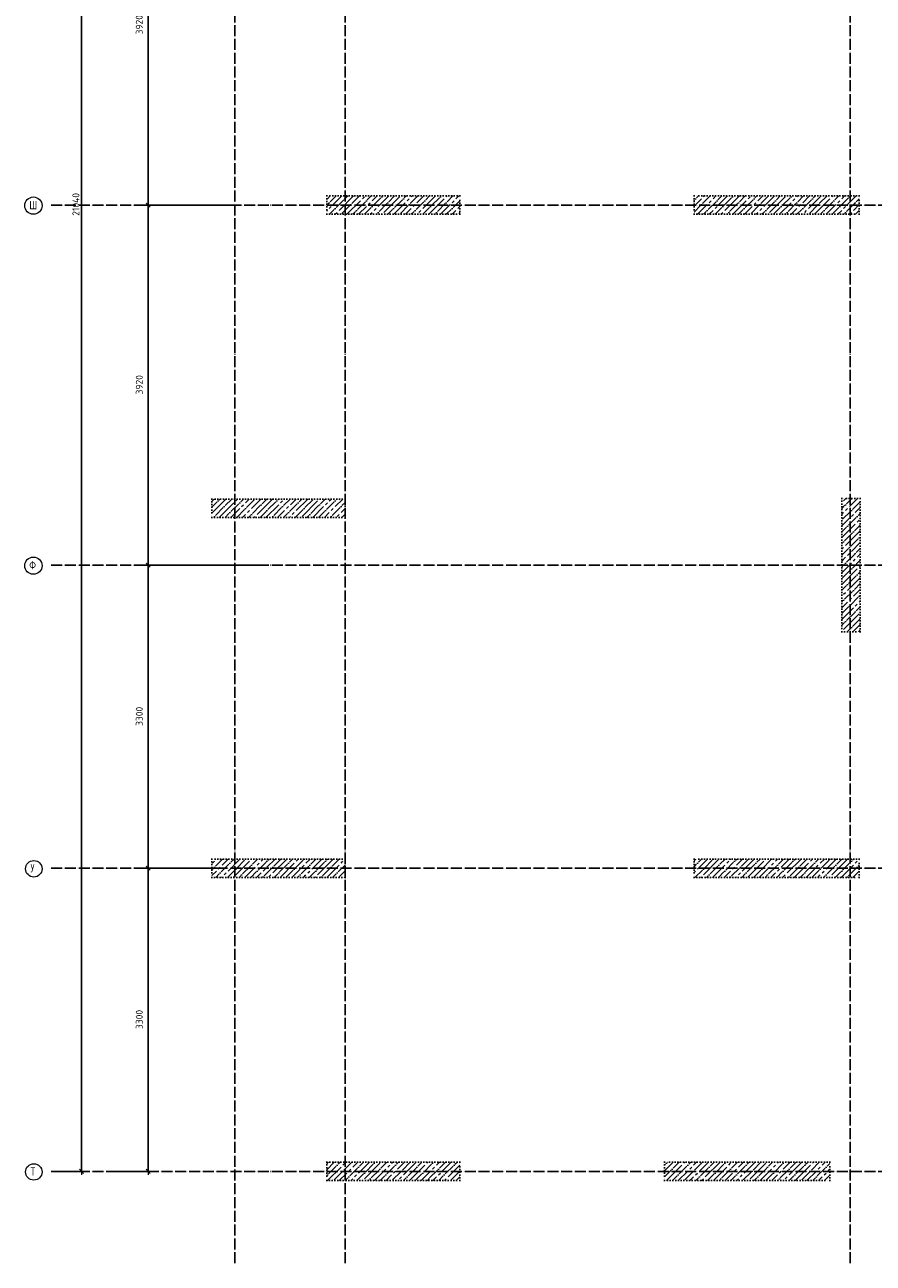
# Model space of a CAD drawing. Header units: millimetres. Extents: x -2287 to 75872, y 45740 to 74858.
# Tile 1 of 24: x -2287 to 6952, y 45740 to 59223. Entities that reach past the tile are written whole.
import ezdxf

# ---------------------------------------------------------------- set-up
doc = ezdxf.new("R2010")
doc.units = ezdxf.units.MM
doc.header["$PDMODE"] = 65
for name, pattern in [('______11', [150, 120, -15, 0, -15]), ('______3', [150, 120, -30]), ('______5', [330, 240, -30, 30, -30]), ('______9', [30, 0, -30])]:
    doc.linetypes.add(name, pattern=pattern)
for name, color, linetype, lineweight in [('Балка_ общее', 7, '______3', 13), ('Колонна (1)', 7, 'Continuous', 35), ('Колонна (2)', 7, 'Continuous', 35)]:
    doc.layers.add(name, color=color, linetype=linetype, lineweight=lineweight)
doc.layers.add('Осевая линия_ общее', color=7, linetype='______5', lineweight=13, true_color=0xa0a0a0)
doc.styles.add('ISOCPEUR', font='ISOCPEUR')
doc.dimstyles.new('DIMSTYLE_3', dxfattribs={"dimtxt": 75, "dimasz": 75, "dimexe": 0, "dimexo": 0, "dimgap": 37.5, "dimtad": 2, "dimdec": 0, "dimrnd": 5, "dimzin": 12, "dimdsep": 46, "dimtxsty": 'ISOCPEUR', "dimblk1": 'ALL_ML_STRICH', "dimblk2": 'ALL_ML_STRICH', "dimsah": 1, "dimcen": 0, "dimclrd": 7, "dimclre": 256, "dimclrt": 7, "dimadec": 0, "dimazin": 0, "dimtfac": 1, "dimtdec": 0, "dimtix": 1, "dimtmove": 2, "dimatfit": 3, "dimfxl": 0, "dimtzin": 0, "dimlwd": 0, "dimlwe": -3, "dimarcsym": 0})
pattern_1 = [(45, (0, 0), (-63.63961, 63.63961), [120, -15, 0, -15]), (45, (-31.82, 31.82), (-63.63961, 63.63961), [240, -30, 30, -30])]

# ---------------------------------------------------------------- blocks, each defined once
blk = doc.blocks.new('ALL_ML_STRICH')
at = {"color": 0, "linetype": 'ByBlock', "lineweight": -2}
for p, q in [((-1, 0), (0.5, 0)), ((-0.3, -0.3), (0.3, 0.3)), ((0, -0.5), (0, 0.5))]:
    blk.add_line(p, q, dxfattribs=at)
blk = doc.blocks.new('*D17')
at = {"layer": 'DEFPOINTS', "color": 7, "linetype": 'Continuous', "lineweight": 13, "transparency": 33554687}
for p in [(-1306, 67780), (-1920, 46740), (-1669, 46740)]:
    blk.add_point(p, dxfattribs=at)
at = {"layer": 'Балка_ общее', "color": 251, "linetype": 'Continuous', "lineweight": -2, "true_color": 0x656565, "transparency": 33554687}
for p, q in [((-1316, 67780), (-1669, 67780)), ((-1910, 46740), (-1669, 46740))]:
    blk.add_line(p, q, dxfattribs=at)
at = {"layer": 'Балка_ общее', "color": 7, "linetype": 'Continuous', "lineweight": -2, "transparency": 33554687}
blk.add_line((-1669, 46740), (-1669, 67780), dxfattribs=at)
at = {"layer": 'Балка_ общее', "color": 7, "linetype": 'Continuous', "lineweight": 13, "transparency": 33554687, "xscale": 75, "yscale": 75, "zscale": 75}
for p, rotation in [((-1669, 67780), 90), ((-1669, 46740), 270)]:
    blk.add_blockref('ALL_ML_STRICH', p, dxfattribs=dict(at, rotation=rotation))
at = {"layer": 'Балка_ общее', "color": 7, "linetype": 'Continuous', "lineweight": 13, "transparency": 33554687, "insert": (-1731, 57268), "char_height": 75, "width": 375, "attachment_point": 5, "rotation": 90, "style": 'ISOCPEUR'}
blk.add_mtext('\\A1;{21040}', dxfattribs=at)
blk = doc.blocks.new('*D18')
at = {"layer": 'DEFPOINTS', "color": 7, "linetype": 'Continuous', "lineweight": 13, "transparency": 33554687}
for p in [(-158, 50040), (-1350, 46740), (-943, 46740)]:
    blk.add_point(p, dxfattribs=at)
at = {"layer": 'Балка_ общее', "color": 251, "linetype": 'Continuous', "lineweight": -2, "true_color": 0x656565, "transparency": 33554687}
for p, q in [((-168, 50040), (-943, 50040)), ((-1340, 46740), (-943, 46740))]:
    blk.add_line(p, q, dxfattribs=at)
at = {"layer": 'Балка_ общее', "color": 7, "linetype": 'Continuous', "lineweight": -2, "transparency": 33554687}
blk.add_line((-943, 46740), (-943, 50040), dxfattribs=at)
at = {"layer": 'Балка_ общее', "color": 7, "linetype": 'Continuous', "lineweight": 13, "transparency": 33554687, "xscale": 75, "yscale": 75, "zscale": 75}
for p, rotation in [((-943, 50040), 90), ((-943, 46740), 270)]:
    blk.add_blockref('ALL_ML_STRICH', p, dxfattribs=dict(at, rotation=rotation))
at = {"layer": 'Балка_ общее', "color": 7, "linetype": 'Continuous', "lineweight": 13, "transparency": 33554687, "insert": (-1041, 48394), "char_height": 75, "width": 300, "attachment_point": 5, "rotation": 90, "style": 'ISOCPEUR'}
blk.add_mtext('\\A1;{3300}', dxfattribs=at)
blk = doc.blocks.new('*D19')
at = {"layer": 'DEFPOINTS', "color": 7, "linetype": 'Continuous', "lineweight": 13, "transparency": 33554687}
for p in [(266, 53340), (-943, 50040), (-158, 50040)]:
    blk.add_point(p, dxfattribs=at)
at = {"layer": 'Балка_ общее', "color": 251, "linetype": 'Continuous', "lineweight": -2, "true_color": 0x656565, "transparency": 33554687}
for p, q in [((256, 53340), (-943, 53340)), ((-168, 50040), (-943, 50040))]:
    blk.add_line(p, q, dxfattribs=at)
at = {"layer": 'Балка_ общее', "color": 7, "linetype": 'Continuous', "lineweight": -2, "transparency": 33554687}
blk.add_line((-943, 50040), (-943, 53340), dxfattribs=at)
at = {"layer": 'Балка_ общее', "color": 7, "linetype": 'Continuous', "lineweight": 13, "transparency": 33554687, "xscale": 75, "yscale": 75, "zscale": 75}
for p, rotation in [((-943, 53340), 90), ((-943, 50040), 270)]:
    blk.add_blockref('ALL_ML_STRICH', p, dxfattribs=dict(at, rotation=rotation))
at = {"layer": 'Балка_ общее', "color": 7, "linetype": 'Continuous', "lineweight": 13, "transparency": 33554687, "insert": (-1041, 51694), "char_height": 75, "width": 300, "attachment_point": 5, "rotation": 90, "style": 'ISOCPEUR'}
blk.add_mtext('\\A1;{3300}', dxfattribs=at)
blk = doc.blocks.new('*D20')
at = {"layer": 'DEFPOINTS', "color": 7, "linetype": 'Continuous', "lineweight": 13, "transparency": 33554687}
for p in [(44, 57260), (-943, 53340), (266, 53340)]:
    blk.add_point(p, dxfattribs=at)
at = {"layer": 'Балка_ общее', "color": 251, "linetype": 'Continuous', "lineweight": -2, "true_color": 0x656565, "transparency": 33554687}
for p, q in [((34, 57260), (-943, 57260)), ((256, 53340), (-943, 53340))]:
    blk.add_line(p, q, dxfattribs=at)
at = {"layer": 'Балка_ общее', "color": 7, "linetype": 'Continuous', "lineweight": -2, "transparency": 33554687}
blk.add_line((-943, 53340), (-943, 57260), dxfattribs=at)
at = {"layer": 'Балка_ общее', "color": 7, "linetype": 'Continuous', "lineweight": 13, "transparency": 33554687, "xscale": 75, "yscale": 75, "zscale": 75}
for p, rotation in [((-943, 57260), 90), ((-943, 53340), 270)]:
    blk.add_blockref('ALL_ML_STRICH', p, dxfattribs=dict(at, rotation=rotation))
at = {"layer": 'Балка_ общее', "color": 7, "linetype": 'Continuous', "lineweight": 13, "transparency": 33554687, "insert": (-1041, 55304), "char_height": 75, "width": 300, "attachment_point": 5, "rotation": 90, "style": 'ISOCPEUR'}
blk.add_mtext('\\A1;{3920}', dxfattribs=at)
blk = doc.blocks.new('*D21')
at = {"layer": 'DEFPOINTS', "color": 7, "linetype": 'Continuous', "lineweight": 13, "transparency": 33554687}
for p in [(134, 61180), (-943, 57260), (44, 57260)]:
    blk.add_point(p, dxfattribs=at)
at = {"layer": 'Балка_ общее', "color": 251, "linetype": 'Continuous', "lineweight": -2, "true_color": 0x656565, "transparency": 33554687}
for p, q in [((124, 61180), (-943, 61180)), ((34, 57260), (-943, 57260))]:
    blk.add_line(p, q, dxfattribs=at)
at = {"layer": 'Балка_ общее', "color": 7, "linetype": 'Continuous', "lineweight": -2, "transparency": 33554687}
blk.add_line((-943, 57260), (-943, 61180), dxfattribs=at)
at = {"layer": 'Балка_ общее', "color": 7, "linetype": 'Continuous', "lineweight": 13, "transparency": 33554687, "xscale": 75, "yscale": 75, "zscale": 75}
for p, rotation in [((-943, 61180), 90), ((-943, 57260), 270)]:
    blk.add_blockref('ALL_ML_STRICH', p, dxfattribs=dict(at, rotation=rotation))
at = {"layer": 'Балка_ общее', "color": 7, "linetype": 'Continuous', "lineweight": 13, "transparency": 33554687, "insert": (-1041, 59224), "char_height": 75, "width": 300, "attachment_point": 5, "rotation": 90, "style": 'ISOCPEUR'}
blk.add_mtext('\\A1;{3920}', dxfattribs=at)

msp = doc.modelspace()

# ---------------------------------------------------------------- hatches: boundary and pattern name
at = {"layer": 'Колонна (1)', "lineweight": 18, "transparency": 33554687}
h = msp.add_hatch(dxfattribs=at)
h.set_pattern_fill('__________539', color=256, scale=30, style=0, pattern_type=2)
h.set_pattern_definition(pattern_1)
h.paths.add_polyline_path([(2450, 57360), (1000, 57360), (1000, 57160), (2450, 57160)], flags=0)
h = msp.add_hatch(dxfattribs=at)
h.set_pattern_fill('__________539', color=256, scale=30, style=0, pattern_type=2)
h.set_pattern_definition(pattern_1)
h.paths.add_polyline_path([(6800, 57360), (5000, 57360), (5000, 57160), (6800, 57160)], flags=0)
h = msp.add_hatch(dxfattribs=at)
h.set_pattern_fill('__________539', color=256, scale=30, style=0, pattern_type=2)
h.set_pattern_definition(pattern_1)
h.paths.add_polyline_path([(1200, 54060), (-250, 54060), (-250, 53860), (1200, 53860)], flags=0)
h = msp.add_hatch(dxfattribs=at)
h.set_pattern_fill('__________539', color=256, scale=30, style=0, pattern_type=2)
h.set_pattern_definition(pattern_1)
h.paths.add_polyline_path([(1200, 50140), (-250, 50140), (-250, 49940), (1200, 49940)], flags=0)
h = msp.add_hatch(dxfattribs=at)
h.set_pattern_fill('__________539', color=256, scale=30, style=0, pattern_type=2)
h.set_pattern_definition(pattern_1)
h.paths.add_polyline_path([(6800, 50140), (5000, 50140), (5000, 49940), (6800, 49940)], flags=0)
h = msp.add_hatch(dxfattribs=at)
h.set_pattern_fill('__________539', color=256, scale=30, style=0, pattern_type=2)
h.set_pattern_definition(pattern_1)
h.paths.add_polyline_path([(2450, 46840), (1000, 46840), (1000, 46640), (2450, 46640)], flags=0)
h = msp.add_hatch(dxfattribs=at)
h.set_pattern_fill('__________539', color=256, scale=30, style=0, pattern_type=2)
h.set_pattern_definition(pattern_1)
h.paths.add_polyline_path([(6480, 46840), (4680, 46840), (4680, 46640), (6480, 46640)], flags=0)
at = {"layer": 'Колонна (2)', "lineweight": 18, "transparency": 33554687}
h = msp.add_hatch(dxfattribs=at)
h.set_pattern_fill('__________539', color=256, scale=30, style=0, pattern_type=2)
h.set_pattern_definition(pattern_1)
h.paths.add_polyline_path([(6610, 54065), (6610, 52615), (6810, 52615), (6810, 54065)], flags=0)

# ---------------------------------------------------------------- linework, layer by layer
at = {"layer": 'Колонна (1)', "color": 7, "linetype": '______9', "lineweight": -3, "transparency": 33554687}
for p, q in [((2450, 57360), (1000, 57360)), ((1000, 57360), (1000, 57160)), ((2450, 57160), (2450, 57360)), ((6800, 57360), (5000, 57360)), ((5000, 57360), (5000, 57160)), ((6800, 57160), (6800, 57360)), ((1000, 57160), (2450, 57160)), ((5000, 57160), (6800, 57160)), ((1200, 54060), (-250, 54060)), ((-250, 54060), (-250, 53860)), ((1200, 53860), (1200, 54060)), ((-250, 53860), (1200, 53860)), ((1200, 50140), (-250, 50140)), ((-250, 50140), (-250, 49940)), ((1200, 49940), (1200, 50140)), ((6800, 50140), (5000, 50140)), ((5000, 50140), (5000, 49940)), ((6800, 49940), (6800, 50140)), ((-250, 49940), (1200, 49940)), ((5000, 49940), (6800, 49940)), ((2450, 46840), (1000, 46840)), ((1000, 46840), (1000, 46640)), ((2450, 46640), (2450, 46840)), ((6480, 46840), (4680, 46840)), ((4680, 46840), (4680, 46640)), ((6480, 46640), (6480, 46840)), ((1000, 46640), (2450, 46640)), ((4680, 46640), (6480, 46640))]:
    msp.add_line(p, q, dxfattribs=at)
at = {"layer": 'Колонна (2)', "color": 7, "linetype": '______9', "lineweight": -3, "transparency": 33554687}
for p, q in [((6610, 54065), (6610, 52615)), ((6810, 54065), (6610, 54065)), ((6810, 52615), (6810, 54065)), ((6610, 52615), (6810, 52615))]:
    msp.add_line(p, q, dxfattribs=at)
at = {"layer": 'Осевая линия_ общее', "color": 253, "linetype": '______11', "lineweight": -3, "true_color": 0xa0a0a0, "transparency": 33554687}
for p, q in [((0, 45740), (0, 69780)), ((0, 45740), (0, 69780)), ((1200, 45740), (1200, 69780)), ((1200, 45740), (1200, 69780)), ((6700, 45740), (6700, 69780)), ((6700, 45740), (6700, 69780)), ((-2000, 57260), (-2000, 57260)), ((-2000, 57260), (14900, 57260)), ((-2000, 57260), (-2000, 57260)), ((-2000, 57260), (14900, 57260)), ((-2000, 53340), (-2000, 53340)), ((-2000, 53340), (14900, 53340)), ((-2000, 53340), (-2000, 53340)), ((-2000, 53340), (14900, 53340)), ((-2000, 50040), (-2000, 50040)), ((-2000, 50040), (14900, 50040)), ((-2000, 50040), (-2000, 50040)), ((-2000, 50040), (14900, 50040)), ((-2000, 46740), (-2000, 46740)), ((-2000, 46740), (14900, 46740)), ((-2000, 46740), (-2000, 46740)), ((-2000, 46740), (14900, 46740)), ((0, 45740), (0, 45740)), ((0, 45740), (0, 45740)), ((1200, 45740), (1200, 45740)), ((1200, 45740), (1200, 45740)), ((6700, 45740), (6700, 45740)), ((6700, 45740), (6700, 45740))]:
    msp.add_line(p, q, dxfattribs=at)
at = {"layer": 'Осевая линия_ общее', "color": 7, "linetype": 'Continuous', "lineweight": 13, "transparency": 33554687}
for centre, radius in [((-2193.5, 57254.2), 94), ((-2193.5, 53334.1), 94), ((-2188.9, 50034.1), 89.6), ((-2188.9, 46734.1), 89.6)]:
    msp.add_circle(centre, radius, dxfattribs=at)

# ---------------------------------------------------------------- texts
at = {"layer": 'Осевая линия_ общее', "color": 7, "linetype": 'Continuous', "lineweight": 13, "transparency": 33554687, "char_height": 90, "attachment_point": 7, "style": 'ISOCPEUR'}
for s, insert, width in [('\\W0.83;Ш', (-2238.5, 57215), 127.5), ('\\W0.83;Ф', (-2238.5, 53295), 127.5), ('\\W0.80;У', (-2224.9, 49995), 107.95), ('\\W0.80;Т', (-2224.9, 46695), 107.95)]:
    msp.add_mtext(s, dxfattribs=dict(at, insert=insert, width=width))

# ---------------------------------------------------------------- dimensions: what is measured, and where the dimension line sits
at = {"layer": 'Балка_ общее', "color": 7, "linetype": 'Continuous', "lineweight": 13, "transparency": 33554687}
for base, p1, p2, picture, middle in [((-1668.6, 67780), (-1910, 46740), (-1316.2, 67780), '*D17', (-1731.1, 57267.5)), ((-943.1, 61180), (34.1, 57260), (123.5, 61180), '*D21', (-1040.6, 59223.8)), ((-943.1, 57260), (255.8, 53340), (34.1, 57260), '*D20', (-1040.6, 55303.8)), ((-943.1, 53340), (-167.5, 50040), (255.8, 53340), '*D19', (-1040.6, 51693.8)), ((-943.1, 50040), (-1340, 46740), (-167.5, 50040), '*D18', (-1040.6, 48393.8))]:
    dim = msp.add_linear_dim(base=base, p1=p1, p2=p2, angle=90, dimstyle='DIMSTYLE_3', override={"dimpost": '<>', "dimclrd": 7, "dimclre": 251, "dimclrt": 7, "dimlwd": 0, "dimlwe": 65533}, dxfattribs=at)
    dim.commit()
    dim.dimension.update_dxf_attribs({"geometry": picture, "text_midpoint": middle, "dimtype": 160})

doc.saveas('drawing.dxf')
